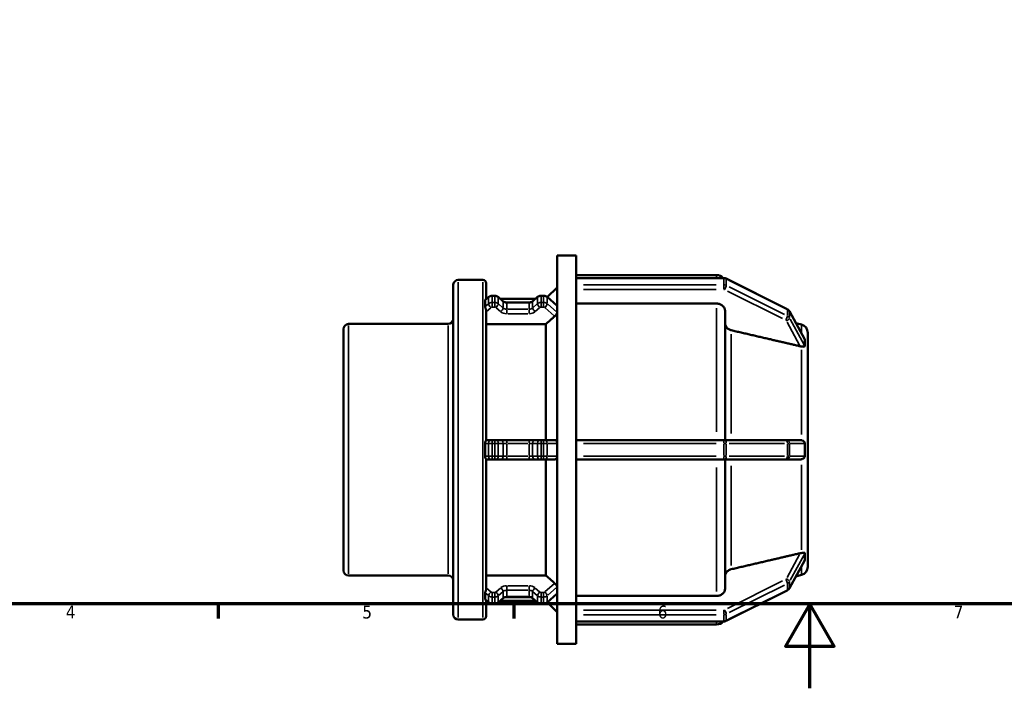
# Model space of a CAD drawing. Header units: millimetres. Extents: x 0 to 903, y 0 to 594.
# Tile 2 of 9: x 233 to 467, y 0 to 158. Entities that reach past the tile are written whole.
import ezdxf

# ---------------------------------------------------------------- set-up
doc = ezdxf.new("R2010")
doc.units = ezdxf.units.MM
for name, color, linetype, lineweight in [('Border (ANSI)', 7, 'Continuous', 70), ('Visible (ANSI)', 7, 'Continuous', 50), ('Visible Narrow (ANSI)', 7, 'Continuous', 35)]:
    doc.layers.add(name, color=color, linetype=linetype, lineweight=lineweight)
doc.styles.add('Note Text (ANSI)', font='tahoma.ttf')

# ---------------------------------------------------------------- blocks, each defined once
blk = doc.blocks.new('Borders Default Border')
at = {"layer": 'Border (ANSI)'}
for p, q in [((280.33, 20), (280.33, 16.55)), ((350.42, 20), (350.42, 16.55))]:
    blk.add_line(p, q, dxfattribs=at)
at = {"layer": 'Border (ANSI)', "flags": 128}
for points in [[(20, 20), (20, 574), (821, 574), (821, 20), (20, 20)], [(420.5, 0), (420.5, 20), (414.73, 10), (426.27, 10), (420.5, 20)]]:
    blk.add_lwpolyline(points, dxfattribs=at)
at = {"layer": 'Border (ANSI)', "char_height": 3.05, "attachment_point": 7, "style": 'Note Text (ANSI)'}
for s, insert in [('4', (244.23, 16.55)), ('5', (314.48, 16.49)), ('6', (384.49, 16.49)), ('7', (454.6, 16.55))]:
    blk.add_mtext(s, dxfattribs=dict(at, insert=insert))

msp = doc.modelspace()

# ---------------------------------------------------------------- linework, layer by layer
at = {"layer": 'Visible (ANSI)'}
for p, q in [((360.63, 10.529), (360.63, 102.529)), ((360.63, 102.529), (365.13, 102.529)), ((365.13, 97.201), (365.13, 102.529)), ((337.23, 96.768), (343.03, 96.768)), ((343.83, 95.968), (343.83, 92.206)), ((365.13, 97.929), (398.428, 97.929)), ((365.13, 97.223), (400.106, 97.223)), ((365.13, 97.116), (365.13, 97.201)), ((365.13, 96.366), (365.13, 97.116)), ((365.13, 95.616), (365.13, 96.366)), ((400.664, 97.092), (415.162, 89.843)), ((336.03, 17.489), (336.03, 95.568)), ((358.312, 92.679), (360.63, 94.997)), ((365.13, 95.475), (365.13, 95.616)), ((365.13, 58.254), (365.13, 95.475)), ((343.617, 92.021), (344.44, 92.734)), ((343.83, 92.297), (343.936, 92.297)), ((345.247, 93.031), (345.857, 93.031)), ((346.664, 92.734), (347.801, 91.75)), ((347.169, 92.297), (355.52, 92.297)), ((348.692, 91.438), (353.997, 91.438)), ((354.888, 91.75), (356.025, 92.734)), ((356.832, 93.031), (357.442, 93.031)), ((358.248, 92.734), (360.609, 90.69)), ((398.428, 91.177), (365.13, 91.177)), ((343.83, 89.489), (343.83, 58.806)), ((400.428, 89.442), (400.428, 58.829)), ((415.669, 89.357), (419.301, 82.669)), ((311.23, 86.336), (334.83, 86.336)), ((418.548, 86.174), (417.202, 86.534)), ((310.03, 27.922), (310.03, 85.136)), ((357.93, 86.291), (343.83, 86.291)), ((357.93, 58.829), (357.93, 86.291)), ((420.03, 84.242), (420.03, 81.679)), ((420.027, 81.684), (420.03, 81.679)), ((420.03, 81.679), (420.03, 80.529)), ((420.03, 79.379), (420.027, 79.384)), ((420.028, 79.376), (420.03, 79.379)), ((420.03, 80.529), (420.03, 79.379)), ((420.03, 79.379), (420.03, 58.829)), ((344.964, 58.829), (343.83, 58.829)), ((344.964, 58.829), (345.247, 58.829)), ((345.857, 58.829), (345.247, 58.829)), ((345.857, 58.829), (346.14, 58.829)), ((347.277, 58.829), (346.14, 58.829)), ((348.692, 58.829), (347.277, 58.829)), ((353.997, 58.829), (348.692, 58.829)), ((355.412, 58.829), (353.997, 58.829)), ((356.549, 58.829), (355.412, 58.829)), ((356.549, 58.829), (356.832, 58.829)), ((357.442, 58.829), (356.832, 58.829)), ((357.442, 58.829), (357.725, 58.829)), ((360.099, 58.829), (357.725, 58.829)), ((400.106, 58.829), (365.13, 58.829)), ((400.106, 58.829), (400.306, 58.829)), ((414.804, 58.829), (400.306, 58.829)), ((414.804, 58.829), (414.966, 58.829)), ((418.241, 58.829), (414.966, 58.829)), ((420.027, 58.829), (420.03, 58.829)), ((420.03, 58.829), (420.03, 56.529)), ((365.13, 58.029), (365.13, 58.254)), ((365.13, 56.529), (365.13, 58.029)), ((365.13, 55.029), (365.13, 56.529)), ((420.03, 56.529), (420.03, 54.229)), ((343.83, 54.251), (343.83, 23.569)), ((343.83, 54.229), (344.964, 54.229)), ((345.247, 54.229), (344.964, 54.229)), ((345.247, 54.229), (345.857, 54.229)), ((346.14, 54.229), (345.857, 54.229)), ((346.14, 54.229), (347.277, 54.229)), ((347.277, 54.229), (348.692, 54.229)), ((348.692, 54.229), (353.997, 54.229)), ((353.997, 54.229), (355.412, 54.229)), ((355.412, 54.229), (356.549, 54.229)), ((356.832, 54.229), (356.549, 54.229)), ((356.832, 54.229), (357.442, 54.229)), ((357.725, 54.229), (357.442, 54.229)), ((357.725, 54.229), (360.099, 54.229)), ((357.93, 26.767), (357.93, 54.229)), ((365.13, 54.804), (365.13, 55.029)), ((365.13, 17.582), (365.13, 54.804)), ((365.13, 54.229), (400.106, 54.229)), ((400.306, 54.229), (400.106, 54.229)), ((400.306, 54.229), (414.804, 54.229)), ((400.428, 54.229), (400.428, 23.616)), ((414.966, 54.229), (414.804, 54.229)), ((414.966, 54.229), (418.241, 54.229)), ((420.03, 54.229), (420.027, 54.229)), ((420.03, 54.229), (420.03, 33.679)), ((420.027, 33.674), (420.03, 33.679)), ((420.03, 33.679), (420.028, 33.682)), ((420.03, 33.679), (420.03, 32.529)), ((419.301, 30.388), (415.669, 23.7)), ((420.03, 31.379), (420.027, 31.374)), ((420.03, 32.529), (420.03, 31.379)), ((420.03, 31.379), (420.03, 28.816)), ((311.23, 26.722), (334.83, 26.722)), ((343.83, 26.767), (357.93, 26.767)), ((418.548, 26.884), (417.202, 26.523)), ((344.44, 20.323), (343.617, 21.036)), ((347.801, 21.308), (346.664, 20.323)), ((353.997, 21.62), (348.692, 21.62)), ((356.025, 20.323), (354.888, 21.308)), ((360.609, 22.368), (358.248, 20.323)), ((365.13, 21.881), (398.428, 21.881)), ((415.162, 23.214), (400.664, 15.965)), ((343.83, 20.852), (343.83, 17.089)), ((343.83, 20.76), (343.936, 20.76)), ((345.857, 20.026), (345.247, 20.026)), ((347.169, 20.76), (355.52, 20.76)), ((357.442, 20.026), (356.832, 20.026)), ((358.312, 20.378), (360.63, 18.06)), ((365.13, 17.442), (365.13, 17.582)), ((365.13, 16.692), (365.13, 17.442)), ((365.13, 15.942), (365.13, 16.692)), ((337.23, 16.289), (343.03, 16.289)), ((365.13, 15.857), (365.13, 15.942)), ((365.13, 10.529), (365.13, 15.857)), ((400.106, 15.834), (365.13, 15.834)), ((365.13, 15.129), (398.428, 15.129)), ((360.63, 10.529), (365.13, 10.529))]:
    msp.add_line(p, q, dxfattribs=at)
for centre, radius, start, end in [((337.23, 95.568), 1.2, 90, 180), ((343.03, 95.968), 0.8, 0, 90), ((398.428, 95.929), 2, 40.32888, 90), ((311.23, 85.136), 1.2, 90, 180), ((334.83, 87.536), 1.2, 270, 0), ((418.03, 84.242), 2, 0, 75), ((418.03, 28.816), 2, 285, 0), ((311.23, 27.922), 1.2, 180, 270), ((334.83, 25.522), 1.2, 0, 90), ((337.23, 17.489), 1.2, 180, 270), ((343.03, 17.089), 0.8, 270, 0), ((398.428, 17.129), 2, 270, 319.67112)]:
    msp.add_arc(centre, radius, start, end, dxfattribs=at)
for points, knots in [([(400.664, 97.092), (400.629, 97.11), (400.593, 97.126), (400.521, 97.154), (400.484, 97.166), (400.41, 97.187), (400.372, 97.195), (400.297, 97.209), (400.259, 97.214), (400.183, 97.221), (400.145, 97.223), (400.106, 97.223)], [1.04719755, 1.04719755, 1.04719755, 1.04719755, 1.15191731, 1.15191731, 1.25663706, 1.25663706, 1.36135682, 1.36135682, 1.46607657, 1.46607657, 1.57079633, 1.57079633, 1.57079633, 1.57079633]), ([(343.581, 91.912), (343.581, 91.918), (343.581, 91.924), (343.581, 91.93), (343.582, 91.94), (343.583, 91.949), (343.589, 91.986), (343.601, 92.007), (343.617, 92.021)], [-0.003864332, -0.003864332, -0.003864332, -0.003864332, 0, 0, 0, 0.00662633, 0.00662633, 0.027283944, 0.027283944, 0.027283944, 0.027283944]), ([(343.581, 90.412), (343.591, 90.676), (343.596, 90.93), (343.596, 91.418), (343.591, 91.665), (343.581, 91.912)], [1.69101742, 1.69101742, 1.69101742, 1.69101742, 1.83729066, 1.83729066, 1.9835639, 1.9835639, 1.9835639, 1.9835639]), ([(345.247, 93.031), (345.19, 93.031), (345.133, 93.027), (345.019, 93.012), (344.962, 93), (344.851, 92.969), (344.796, 92.949), (344.689, 92.902), (344.636, 92.874), (344.535, 92.81), (344.487, 92.774), (344.44, 92.734)], [1.57079633, 1.57079633, 1.57079633, 1.57079633, 1.72787596, 1.72787596, 1.88495559, 1.88495559, 2.04203522, 2.04203522, 2.19911486, 2.19911486, 2.35619449, 2.35619449, 2.35619449, 2.35619449]), ([(346.664, 92.734), (346.618, 92.774), (346.569, 92.81), (346.468, 92.874), (346.416, 92.902), (346.308, 92.949), (346.253, 92.969), (346.142, 93), (346.086, 93.012), (345.972, 93.027), (345.915, 93.031), (345.857, 93.031)], [0.78539816, 0.78539816, 0.78539816, 0.78539816, 0.9424778, 0.9424778, 1.09955743, 1.09955743, 1.25663706, 1.25663706, 1.41371669, 1.41371669, 1.57079633, 1.57079633, 1.57079633, 1.57079633]), ([(348.692, 91.438), (348.623, 91.438), (348.555, 91.442), (348.42, 91.461), (348.354, 91.475), (348.226, 91.51), (348.165, 91.533), (348.048, 91.584), (347.993, 91.613), (347.891, 91.678), (347.844, 91.713), (347.801, 91.75)], [1.57079633, 1.57079633, 1.57079633, 1.57079633, 1.72787596, 1.72787596, 1.88495559, 1.88495559, 2.04203522, 2.04203522, 2.19911486, 2.19911486, 2.35619449, 2.35619449, 2.35619449, 2.35619449]), ([(354.888, 91.75), (354.845, 91.713), (354.798, 91.678), (354.696, 91.613), (354.641, 91.584), (354.524, 91.533), (354.463, 91.51), (354.335, 91.475), (354.269, 91.461), (354.134, 91.442), (354.066, 91.438), (353.997, 91.438)], [0.78539816, 0.78539816, 0.78539816, 0.78539816, 0.9424778, 0.9424778, 1.09955743, 1.09955743, 1.25663706, 1.25663706, 1.41371669, 1.41371669, 1.57079633, 1.57079633, 1.57079633, 1.57079633]), ([(356.832, 93.031), (356.774, 93.031), (356.717, 93.027), (356.603, 93.012), (356.547, 93), (356.436, 92.969), (356.381, 92.949), (356.273, 92.902), (356.221, 92.874), (356.12, 92.81), (356.071, 92.774), (356.025, 92.734)], [1.57079633, 1.57079633, 1.57079633, 1.57079633, 1.72787596, 1.72787596, 1.88495559, 1.88495559, 2.04203522, 2.04203522, 2.19911486, 2.19911486, 2.35619449, 2.35619449, 2.35619449, 2.35619449]), ([(358.248, 92.734), (358.202, 92.774), (358.154, 92.81), (358.052, 92.874), (358, 92.902), (357.893, 92.949), (357.838, 92.969), (357.726, 93), (357.67, 93.012), (357.556, 93.027), (357.499, 93.031), (357.442, 93.031)], [0.78539816, 0.78539816, 0.78539816, 0.78539816, 0.9424778, 0.9424778, 1.09955743, 1.09955743, 1.25663706, 1.25663706, 1.41371669, 1.41371669, 1.57079633, 1.57079633, 1.57079633, 1.57079633]), ([(400.428, 89.442), (400.428, 89.656), (400.37, 89.908), (400.181, 90.304), (400.016, 90.518), (399.667, 90.82), (399.421, 90.963), (398.965, 91.127), (398.675, 91.177), (398.428, 91.177)], [-0.29643508, -0.29643508, -0.29643508, -0.29643508, -0.22222306, -0.22222306, -0.14807942, -0.14807942, -0.07401044, -0.07401044, 0, 0, 0, 0]), ([(343.83, 89.489), (343.83, 89.511), (343.829, 89.533), (343.82, 89.633), (343.803, 89.71), (343.753, 89.873), (343.72, 89.954), (343.657, 90.108), (343.629, 90.178), (343.593, 90.296), (343.583, 90.344), (343.582, 90.386), (343.581, 90.395), (343.581, 90.404), (343.581, 90.412)], [-0.10828541, -0.10828541, -0.10828541, -0.10828541, -0.10120917, -0.10120917, -0.07702055, -0.07702055, -0.05019423, -0.05019423, -0.02285773, -0.02285773, 0, 0, 0, 0.00487401, 0.00487401, 0.00487401, 0.00487401]), ([(360.63, 88.958), (360.623, 88.929), (360.613, 88.898), (360.573, 88.788), (360.529, 88.702), (360.428, 88.538), (360.364, 88.451), (360.231, 88.297), (360.164, 88.229), (360.099, 88.173)], [0.37844973, 0.37844973, 0.37844973, 0.37844973, 0.39093735, 0.39093735, 0.42138504, 0.42138504, 0.45182464, 0.45182464, 0.47885674, 0.47885674, 0.47885674, 0.47885674]), ([(415.669, 89.357), (415.645, 89.401), (415.619, 89.443), (415.562, 89.522), (415.531, 89.559), (415.465, 89.629), (415.43, 89.662), (415.358, 89.722), (415.32, 89.75), (415.243, 89.8), (415.203, 89.823), (415.162, 89.843)], [0.43962712, 0.43962712, 0.43962712, 0.43962712, 0.56114121, 0.56114121, 0.68265529, 0.68265529, 0.80416938, 0.80416938, 0.92568347, 0.92568347, 1.04719755, 1.04719755, 1.04719755, 1.04719755]), ([(401.91, 84.845), (401.824, 84.866), (401.74, 84.891), (401.435, 85), (401.189, 85.143), (400.84, 85.446), (400.675, 85.66), (400.486, 86.055), (400.428, 86.308), (400.428, 86.522)], [0.64204752, 0.64204752, 0.64204752, 0.64204752, 0.66698762, 0.66698762, 0.74106981, 0.74106981, 0.81525014, 0.81525014, 0.88950203, 0.88950203, 0.88950203, 0.88950203]), ([(419.301, 82.669), (419.306, 82.66), (419.311, 82.651), (419.328, 82.614), (419.335, 82.589), (419.336, 82.565), (419.336, 82.561), (419.335, 82.558)], [-0.220401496, -0.220401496, -0.220401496, -0.220401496, -0.214859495, -0.214859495, -0.197439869, -0.197439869, -0.194289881, -0.194289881, -0.194289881, -0.194289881]), ([(419.335, 82.558), (419.315, 82.339), (419.305, 82.101), (419.305, 81.863), (419.305, 81.625), (419.315, 81.354), (419.335, 81.058)], [1.8544467, 1.8544467, 1.8544467, 1.8544467, 1.99701763, 1.99701763, 1.99701763, 2.13958856, 2.13958856, 2.13958856, 2.13958856]), ([(418.548, 80.996), (418.454, 81.004), (418.358, 81.02), (418.267, 81.04), (418.258, 81.042), (418.249, 81.044), (418.241, 81.046)], [0.531860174, 0.531860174, 0.531860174, 0.531860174, 0.559986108, 0.559986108, 0.559986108, 0.562714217, 0.562714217, 0.562714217, 0.562714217]), ([(419.335, 81.058), (419.336, 81.053), (419.336, 81.047), (419.335, 81.017), (419.325, 80.998), (419.283, 80.962), (419.238, 80.954), (419.098, 80.947), (418.966, 80.959), (418.722, 80.981), (418.637, 80.988), (418.548, 80.996)], [-0.19283982, -0.19283982, -0.19283982, -0.19283982, -0.18931923, -0.18931923, -0.1707889, -0.1707889, -0.13852683, -0.13852683, -0.0809878, -0.0809878, -0.05282172, -0.05282172, -0.05282172, -0.05282172]), ([(343.581, 58.029), (343.581, 58.042), (343.581, 58.055), (343.581, 58.067), (343.583, 58.166), (343.598, 58.263), (343.646, 58.436), (343.676, 58.511), (343.737, 58.635), (343.766, 58.683), (343.812, 58.761), (343.827, 58.786), (343.83, 58.804), (343.83, 58.805), (343.83, 58.806)], [-0.003867, -0.003867, -0.003867, -0.003867, 0, 0, 0, 0.02966607, 0.02966607, 0.05706231, 0.05706231, 0.08199214, 0.08199214, 0.10851765, 0.10851765, 0.11082926, 0.11082926, 0.11082926, 0.11082926]), ([(360.099, 58.829), (360.164, 58.829), (360.231, 58.812), (360.364, 58.742), (360.428, 58.683), (360.529, 58.545), (360.573, 58.456), (360.613, 58.318), (360.623, 58.276), (360.63, 58.234)], [0.0034075, 0.0034075, 0.0034075, 0.0034075, 0.0304396, 0.0304396, 0.06087919, 0.06087919, 0.09132689, 0.09132689, 0.10381451, 0.10381451, 0.10381451, 0.10381451]), ([(418.241, 58.829), (418.249, 58.829), (418.258, 58.829), (418.267, 58.829), (418.358, 58.827), (418.454, 58.815), (418.548, 58.791)], [0.557257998, 0.557257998, 0.557257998, 0.557257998, 0.559986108, 0.559986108, 0.559986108, 0.588112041, 0.588112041, 0.588112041, 0.588112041]), ([(418.548, 58.791), (418.596, 58.778), (418.644, 58.763), (418.855, 58.682), (418.994, 58.593), (419.167, 58.435), (419.224, 58.366), (419.289, 58.252), (419.31, 58.205), (419.333, 58.113), (419.337, 58.071), (419.335, 58.029)], [-0.33520412, -0.33520412, -0.33520412, -0.33520412, -0.32053246, -0.32053246, -0.26874635, -0.26874635, -0.23421255, -0.23421255, -0.21316669, -0.21316669, -0.19621081, -0.19621081, -0.19621081, -0.19621081]), ([(343.581, 55.029), (343.591, 55.539), (343.596, 56.041), (343.596, 57.016), (343.591, 57.518), (343.581, 58.029)], [1.69101742, 1.69101742, 1.69101742, 1.69101742, 1.83729066, 1.83729066, 1.9835639, 1.9835639, 1.9835639, 1.9835639]), ([(419.335, 58.029), (419.315, 57.514), (419.305, 57.004), (419.305, 56.529), (419.305, 56.054), (419.315, 55.544), (419.335, 55.029)], [-0.14257093, -0.14257093, -0.14257093, -0.14257093, 0, 0, 0, 0.14257093, 0.14257093, 0.14257093, 0.14257093]), ([(343.83, 54.251), (343.83, 54.263), (343.821, 54.281), (343.785, 54.342), (343.757, 54.387), (343.692, 54.511), (343.657, 54.59), (343.603, 54.769), (343.584, 54.871), (343.582, 54.98), (343.581, 54.996), (343.581, 55.013), (343.581, 55.029)], [-0.11474314, -0.11474314, -0.11474314, -0.11474314, -0.09209531, -0.09209531, -0.06431194, -0.06431194, -0.03272166, -0.03272166, 0, 0, 0, 0.00488023, 0.00488023, 0.00488023, 0.00488023]), ([(360.63, 54.824), (360.623, 54.781), (360.613, 54.74), (360.573, 54.601), (360.529, 54.513), (360.428, 54.374), (360.364, 54.316), (360.231, 54.245), (360.164, 54.229), (360.099, 54.229)], [0.37844973, 0.37844973, 0.37844973, 0.37844973, 0.39093735, 0.39093735, 0.42138504, 0.42138504, 0.45182464, 0.45182464, 0.47885674, 0.47885674, 0.47885674, 0.47885674]), ([(418.548, 54.267), (418.454, 54.243), (418.358, 54.231), (418.267, 54.229), (418.258, 54.229), (418.249, 54.229), (418.241, 54.229)], [0.531860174, 0.531860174, 0.531860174, 0.531860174, 0.559986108, 0.559986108, 0.559986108, 0.562714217, 0.562714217, 0.562714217, 0.562714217]), ([(419.335, 55.029), (419.336, 55.012), (419.336, 54.996), (419.331, 54.929), (419.319, 54.881), (419.272, 54.765), (419.229, 54.701), (419.09, 54.539), (418.957, 54.435), (418.715, 54.319), (418.633, 54.289), (418.548, 54.267)], [-0.19708256, -0.19708256, -0.19708256, -0.19708256, -0.19040298, -0.19040298, -0.17046078, -0.17046078, -0.1395704, -0.1395704, -0.08055666, -0.08055666, -0.05315313, -0.05315313, -0.05315313, -0.05315313]), ([(418.241, 32.011), (418.249, 32.014), (418.258, 32.016), (418.267, 32.018), (418.358, 32.038), (418.454, 32.053), (418.548, 32.061)], [0.557257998, 0.557257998, 0.557257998, 0.557257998, 0.559986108, 0.559986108, 0.559986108, 0.588112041, 0.588112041, 0.588112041, 0.588112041]), ([(418.548, 32.061), (418.593, 32.065), (418.637, 32.069), (418.847, 32.088), (418.987, 32.101), (419.161, 32.108), (419.217, 32.107), (419.283, 32.091), (419.305, 32.081), (419.331, 32.049), (419.337, 32.03), (419.336, 32.003), (419.336, 32.002), (419.335, 32)], [-0.3436428, -0.3436428, -0.3436428, -0.3436428, -0.32937153, -0.32937153, -0.27437857, -0.27437857, -0.23880386, -0.23880386, -0.21650447, -0.21650447, -0.19781389, -0.19781389, -0.19651848, -0.19651848, -0.19651848, -0.19651848]), ([(419.335, 30.5), (419.336, 30.496), (419.336, 30.491), (419.334, 30.463), (419.325, 30.435), (419.307, 30.399), (419.304, 30.394), (419.301, 30.388)], [-0.194581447, -0.194581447, -0.194581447, -0.194581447, -0.190607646, -0.190607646, -0.171769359, -0.171769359, -0.168763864, -0.168763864, -0.168763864, -0.168763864]), ([(419.335, 32), (419.315, 31.704), (419.305, 31.432), (419.305, 31.194), (419.305, 30.957), (419.315, 30.719), (419.335, 30.5)], [-0.14257093, -0.14257093, -0.14257093, -0.14257093, 0, 0, 0, 0.14257093, 0.14257093, 0.14257093, 0.14257093]), ([(400.428, 26.535), (400.428, 26.75), (400.486, 27.002), (400.675, 27.398), (400.84, 27.612), (401.189, 27.915), (401.435, 28.057), (401.74, 28.167), (401.824, 28.192), (401.91, 28.212)], [0.29648154, 0.29648154, 0.29648154, 0.29648154, 0.37073344, 0.37073344, 0.44491377, 0.44491377, 0.51899596, 0.51899596, 0.54393606, 0.54393606, 0.54393606, 0.54393606]), ([(343.581, 22.646), (343.581, 22.652), (343.581, 22.659), (343.581, 22.666), (343.582, 22.679), (343.583, 22.692), (343.591, 22.753), (343.605, 22.806), (343.651, 22.936), (343.685, 23.015), (343.749, 23.18), (343.779, 23.26), (343.819, 23.421), (343.83, 23.495), (343.83, 23.569)], [-0.00386573, -0.00386573, -0.00386573, -0.00386573, 0, 0, 0, 0.00695243, 0.00695243, 0.03070207, 0.03070207, 0.06004973, 0.06004973, 0.08645941, 0.08645941, 0.11040273, 0.11040273, 0.11040273, 0.11040273]), ([(360.099, 24.884), (360.164, 24.828), (360.231, 24.761), (360.364, 24.607), (360.428, 24.519), (360.529, 24.356), (360.573, 24.269), (360.613, 24.159), (360.623, 24.128), (360.63, 24.099)], [0.0034075, 0.0034075, 0.0034075, 0.0034075, 0.0304396, 0.0304396, 0.06087919, 0.06087919, 0.09132689, 0.09132689, 0.10381451, 0.10381451, 0.10381451, 0.10381451]), ([(398.428, 21.881), (398.675, 21.881), (398.965, 21.931), (399.421, 22.094), (399.667, 22.237), (400.016, 22.54), (400.181, 22.753), (400.37, 23.149), (400.428, 23.401), (400.428, 23.616)], [0, 0, 0, 0, 0.07401044, 0.07401044, 0.14807942, 0.14807942, 0.22222306, 0.22222306, 0.29643508, 0.29643508, 0.29643508, 0.29643508]), ([(415.162, 23.214), (415.203, 23.235), (415.243, 23.257), (415.32, 23.308), (415.358, 23.336), (415.43, 23.396), (415.465, 23.429), (415.531, 23.499), (415.562, 23.536), (415.619, 23.615), (415.645, 23.657), (415.669, 23.7)], [5.23598776, 5.23598776, 5.23598776, 5.23598776, 5.35750184, 5.35750184, 5.47901593, 5.47901593, 5.60053001, 5.60053001, 5.7220441, 5.7220441, 5.84355819, 5.84355819, 5.84355819, 5.84355819]), ([(343.581, 21.146), (343.591, 21.392), (343.596, 21.64), (343.596, 22.127), (343.591, 22.382), (343.581, 22.646)], [1.69101742, 1.69101742, 1.69101742, 1.69101742, 1.83729066, 1.83729066, 1.9835639, 1.9835639, 1.9835639, 1.9835639]), ([(343.617, 21.036), (343.615, 21.038), (343.613, 21.04), (343.594, 21.061), (343.583, 21.088), (343.582, 21.123), (343.581, 21.13), (343.581, 21.138), (343.581, 21.146)], [-0.026215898, -0.026215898, -0.026215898, -0.026215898, -0.023493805, -0.023493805, 0, 0, 0, 0.00487329, 0.00487329, 0.00487329, 0.00487329]), ([(347.801, 21.308), (347.844, 21.345), (347.891, 21.38), (347.993, 21.444), (348.048, 21.474), (348.165, 21.525), (348.226, 21.547), (348.354, 21.583), (348.42, 21.597), (348.555, 21.615), (348.623, 21.62), (348.692, 21.62)], [3.92699082, 3.92699082, 3.92699082, 3.92699082, 4.08407045, 4.08407045, 4.24115008, 4.24115008, 4.39822972, 4.39822972, 4.55530935, 4.55530935, 4.71238898, 4.71238898, 4.71238898, 4.71238898]), ([(353.997, 21.62), (354.066, 21.62), (354.134, 21.615), (354.269, 21.597), (354.335, 21.583), (354.463, 21.547), (354.524, 21.525), (354.641, 21.474), (354.696, 21.444), (354.798, 21.38), (354.845, 21.345), (354.888, 21.308)], [4.71238898, 4.71238898, 4.71238898, 4.71238898, 4.86946861, 4.86946861, 5.02654825, 5.02654825, 5.18362788, 5.18362788, 5.34070751, 5.34070751, 5.49778714, 5.49778714, 5.49778714, 5.49778714]), ([(344.44, 20.323), (344.487, 20.283), (344.535, 20.247), (344.636, 20.184), (344.689, 20.156), (344.796, 20.109), (344.851, 20.089), (344.962, 20.058), (345.019, 20.046), (345.133, 20.03), (345.19, 20.026), (345.247, 20.026)], [3.92699082, 3.92699082, 3.92699082, 3.92699082, 4.08407045, 4.08407045, 4.24115008, 4.24115008, 4.39822972, 4.39822972, 4.55530935, 4.55530935, 4.71238898, 4.71238898, 4.71238898, 4.71238898]), ([(345.857, 20.026), (345.915, 20.026), (345.972, 20.03), (346.086, 20.046), (346.142, 20.058), (346.253, 20.089), (346.308, 20.109), (346.416, 20.156), (346.468, 20.184), (346.569, 20.247), (346.618, 20.283), (346.664, 20.323)], [4.71238898, 4.71238898, 4.71238898, 4.71238898, 4.86946861, 4.86946861, 5.02654825, 5.02654825, 5.18362788, 5.18362788, 5.34070751, 5.34070751, 5.49778714, 5.49778714, 5.49778714, 5.49778714]), ([(356.025, 20.323), (356.071, 20.283), (356.12, 20.247), (356.221, 20.184), (356.273, 20.156), (356.381, 20.109), (356.436, 20.089), (356.547, 20.058), (356.603, 20.046), (356.717, 20.03), (356.774, 20.026), (356.832, 20.026)], [3.92699082, 3.92699082, 3.92699082, 3.92699082, 4.08407045, 4.08407045, 4.24115008, 4.24115008, 4.39822972, 4.39822972, 4.55530935, 4.55530935, 4.71238898, 4.71238898, 4.71238898, 4.71238898]), ([(357.442, 20.026), (357.499, 20.026), (357.556, 20.03), (357.67, 20.046), (357.726, 20.058), (357.838, 20.089), (357.893, 20.109), (358, 20.156), (358.052, 20.184), (358.154, 20.247), (358.202, 20.283), (358.248, 20.323)], [4.71238898, 4.71238898, 4.71238898, 4.71238898, 4.86946861, 4.86946861, 5.02654825, 5.02654825, 5.18362788, 5.18362788, 5.34070751, 5.34070751, 5.49778714, 5.49778714, 5.49778714, 5.49778714]), ([(400.106, 15.834), (400.145, 15.834), (400.183, 15.836), (400.259, 15.843), (400.297, 15.848), (400.372, 15.862), (400.41, 15.871), (400.484, 15.892), (400.521, 15.904), (400.593, 15.932), (400.629, 15.948), (400.664, 15.965)], [4.71238898, 4.71238898, 4.71238898, 4.71238898, 4.81710874, 4.81710874, 4.92182849, 4.92182849, 5.02654825, 5.02654825, 5.131268, 5.131268, 5.23598776, 5.23598776, 5.23598776, 5.23598776])]:
    msp.add_open_spline(points, degree=3, knots=knots, dxfattribs=at)
for points in [[(360.609, 90.69), (360.618, 90.683), (360.625, 90.674), (360.63, 90.663)], [(420.03, 80.529), (420.03, 80.893), (420.031, 81.286), (420.027, 81.684)], [(420.027, 79.384), (420.031, 79.768), (420.03, 80.165), (420.03, 80.529)], [(420.028, 79.376), (420.028, 79.379), (420.028, 79.381), (420.027, 79.384)], [(420.03, 56.529), (420.03, 57.257), (420.031, 58.047), (420.027, 58.829)], [(420.027, 54.229), (420.031, 55.011), (420.03, 55.801), (420.03, 56.529)], [(420.027, 33.674), (420.028, 33.677), (420.028, 33.679), (420.028, 33.682)], [(420.03, 32.529), (420.03, 32.893), (420.031, 33.29), (420.027, 33.674)], [(420.027, 31.374), (420.031, 31.772), (420.03, 32.165), (420.03, 32.529)], [(360.63, 22.394), (360.625, 22.384), (360.618, 22.375), (360.609, 22.368)]]:
    msp.add_open_spline(points, degree=3, dxfattribs=at)
for points, weights in [([(360.099, 88.173), (358.983, 87.204), (357.93, 86.291)], [1.00020529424, 1.00053774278, 1]), ([(418.241, 81.046), (410.638, 82.816), (401.91, 84.845)], [1.00009605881, 1.00241854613, 1]), ([(401.91, 28.212), (410.638, 30.242), (418.241, 32.011)], [1, 1.00241854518, 1.00009605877]), ([(357.93, 26.767), (358.983, 25.853), (360.099, 24.884)], [1, 1.0005377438, 1.00020529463])]:
    msp.add_rational_spline(points, weights, degree=2, dxfattribs=at)
at = {"layer": 'Visible Narrow (ANSI)'}
for p, q in [((337.23, 96.273), (337.23, 16.785)), ((343.03, 16.785), (343.03, 96.273)), ((366.879, 97.116), (398.358, 97.116)), ((398.428, 97.292), (398.428, 97.927)), ((400.106, 97.223), (400.106, 97.126)), ((400.106, 97.041), (400.106, 95.691)), ((400.706, 95.552), (400.706, 96.902)), ((401.431, 96.614), (414.479, 90.09)), ((398.358, 95.616), (366.879, 95.616)), ((366.879, 94.523), (398.358, 94.523)), ((400.106, 94.579), (400.106, 95.582)), ((401.031, 94.114), (414.079, 87.59)), ((414.479, 88.59), (401.431, 95.114)), ((343.622, 91.947), (344.358, 92.584)), ((344.358, 91.084), (343.622, 90.447)), ((344.399, 92.545), (344.399, 91.195)), ((345.247, 93.031), (345.247, 92.934)), ((345.247, 91.499), (345.247, 92.849)), ((345.247, 90.387), (345.247, 91.39)), ((345.278, 92.924), (345.827, 92.924)), ((345.827, 91.424), (345.278, 91.424)), ((345.857, 93.031), (345.857, 92.934)), ((345.857, 92.849), (345.857, 91.499)), ((345.857, 90.387), (345.857, 91.39)), ((346.706, 91.195), (346.706, 92.545)), ((346.763, 92.57), (347.786, 91.684)), ((347.786, 90.184), (346.763, 91.07)), ((347.843, 91.56), (347.843, 90.21)), ((348.692, 91.437), (348.692, 91.341)), ((348.692, 89.905), (348.692, 91.255)), ((348.957, 91.33), (353.732, 91.33)), ((353.997, 91.437), (353.997, 91.341)), ((353.997, 91.255), (353.997, 89.905)), ((354.846, 90.21), (354.846, 91.56)), ((354.903, 91.684), (355.926, 92.57)), ((355.926, 91.07), (354.903, 90.184)), ((355.983, 92.545), (355.983, 91.195)), ((356.832, 93.031), (356.832, 92.934)), ((356.832, 91.499), (356.832, 92.849)), ((356.832, 90.387), (356.832, 91.39)), ((356.862, 92.924), (357.411, 92.924)), ((357.411, 91.424), (356.862, 91.424)), ((357.442, 93.031), (357.442, 92.934)), ((357.442, 92.849), (357.442, 91.499)), ((357.442, 90.387), (357.442, 91.39)), ((358.29, 91.195), (358.29, 92.545)), ((358.407, 92.518), (360.513, 90.695)), ((360.513, 89.195), (358.407, 91.018)), ((343.887, 89.296), (344.907, 90.181)), ((345.278, 90.331), (345.827, 90.331)), ((346.197, 90.18), (347.22, 89.294)), ((348.692, 88.793), (348.692, 89.797)), ((353.732, 89.83), (348.957, 89.83)), ((348.957, 88.738), (353.732, 88.738)), ((353.997, 88.793), (353.997, 89.797)), ((355.468, 89.294), (356.492, 90.18)), ((356.862, 90.331), (357.411, 90.331)), ((357.843, 90.127), (359.98, 88.276)), ((398.428, 60.76), (398.428, 90.079)), ((415.204, 89.653), (415.204, 88.303)), ((415.69, 87.845), (415.69, 89.195)), ((415.872, 88.935), (419.153, 82.893)), ((415.13, 86.774), (418.077, 81.348)), ((419.153, 81.393), (415.872, 87.435)), ((311.23, 85.969), (311.23, 27.089)), ((334.83, 27.089), (334.83, 85.969)), ((418.548, 84.261), (418.548, 86.168)), ((401.91, 83.949), (401.91, 60.378)), ((418.548, 60.11), (418.548, 80.223)), ((345.247, 58.826), (345.247, 58.092)), ((345.857, 58.826), (345.857, 58.092)), ((348.692, 58.826), (348.692, 58.092)), ((353.997, 58.826), (353.997, 58.092)), ((356.832, 58.826), (356.832, 58.092)), ((357.442, 58.826), (357.442, 58.092)), ((400.106, 58.826), (400.106, 58.092)), ((343.622, 58.029), (344.358, 58.029)), ((344.399, 57.879), (344.399, 55.179)), ((345.2, 58.029), (344.432, 58.029)), ((345.247, 55.179), (345.247, 57.879)), ((345.278, 58.029), (345.827, 58.029)), ((345.857, 57.879), (345.857, 55.179)), ((346.672, 58.029), (345.905, 58.029)), ((346.706, 55.179), (346.706, 57.879)), ((346.763, 58.029), (347.786, 58.029)), ((347.843, 57.879), (347.843, 55.179)), ((347.877, 58.029), (348.644, 58.029)), ((348.692, 55.179), (348.692, 57.879)), ((348.957, 58.029), (353.732, 58.029)), ((353.997, 57.879), (353.997, 55.179)), ((354.045, 58.029), (354.812, 58.029)), ((354.846, 55.179), (354.846, 57.879)), ((354.903, 58.029), (355.926, 58.029)), ((355.983, 57.879), (355.983, 55.179)), ((356.784, 58.029), (356.017, 58.029)), ((356.832, 55.179), (356.832, 57.879)), ((356.862, 58.029), (357.411, 58.029)), ((357.442, 57.879), (357.442, 55.179)), ((358.256, 58.029), (357.489, 58.029)), ((358.29, 55.179), (358.29, 57.879)), ((358.407, 58.029), (360.513, 58.029)), ((366.879, 58.029), (398.358, 58.029)), ((400.106, 57.879), (400.106, 55.179)), ((400.679, 58.029), (400.138, 58.029)), ((400.706, 55.179), (400.706, 57.879)), ((401.431, 58.029), (414.479, 58.029)), ((415.204, 57.879), (415.204, 55.179)), ((415.674, 58.029), (415.235, 58.029)), ((415.69, 55.179), (415.69, 57.879)), ((415.872, 58.029), (419.153, 58.029)), ((344.358, 55.029), (343.622, 55.029)), ((344.432, 55.029), (345.2, 55.029)), ((345.247, 54.231), (345.247, 54.966)), ((345.827, 55.029), (345.278, 55.029)), ((345.857, 54.231), (345.857, 54.966)), ((345.905, 55.029), (346.672, 55.029)), ((347.786, 55.029), (346.763, 55.029)), ((348.644, 55.029), (347.877, 55.029)), ((348.692, 54.231), (348.692, 54.966)), ((353.732, 55.029), (348.957, 55.029)), ((353.997, 54.231), (353.997, 54.966)), ((354.812, 55.029), (354.045, 55.029)), ((355.926, 55.029), (354.903, 55.029)), ((356.017, 55.029), (356.784, 55.029)), ((356.832, 54.231), (356.832, 54.966)), ((357.411, 55.029), (356.862, 55.029)), ((357.442, 54.231), (357.442, 54.966)), ((357.489, 55.029), (358.256, 55.029)), ((360.513, 55.029), (358.407, 55.029)), ((398.358, 55.029), (366.879, 55.029)), ((400.106, 54.231), (400.106, 54.966)), ((400.138, 55.029), (400.679, 55.029)), ((414.479, 55.029), (401.431, 55.029)), ((415.235, 55.029), (415.674, 55.029)), ((419.153, 55.029), (415.872, 55.029)), ((398.428, 22.979), (398.428, 52.297)), ((401.91, 52.68), (401.91, 29.108)), ((418.548, 32.834), (418.548, 52.948)), ((418.077, 31.71), (415.13, 26.284)), ((415.872, 25.623), (419.153, 31.664)), ((419.153, 30.164), (415.872, 24.123)), ((418.548, 26.889), (418.548, 28.797)), ((344.907, 22.877), (343.887, 23.761)), ((347.22, 23.763), (346.197, 22.877)), ((348.692, 24.264), (348.692, 23.261)), ((353.732, 24.32), (348.957, 24.32)), ((353.997, 24.264), (353.997, 23.261)), ((356.492, 22.877), (355.468, 23.763)), ((359.98, 24.781), (357.843, 22.931)), ((358.407, 22.039), (360.513, 23.863)), ((414.079, 25.467), (401.031, 18.943)), ((401.431, 17.943), (414.479, 24.467)), ((415.204, 24.755), (415.204, 23.405)), ((415.69, 23.862), (415.69, 25.212)), ((343.622, 22.61), (344.358, 21.973)), ((344.358, 20.473), (343.622, 21.11)), ((344.399, 21.863), (344.399, 20.513)), ((345.247, 22.671), (345.247, 21.667)), ((345.247, 20.209), (345.247, 21.559)), ((345.827, 22.726), (345.278, 22.726)), ((345.278, 21.634), (345.827, 21.634)), ((345.857, 22.671), (345.857, 21.667)), ((345.857, 21.559), (345.857, 20.209)), ((346.706, 20.513), (346.706, 21.863)), ((346.763, 21.987), (347.786, 22.874)), ((347.786, 21.374), (346.763, 20.487)), ((347.843, 22.848), (347.843, 21.498)), ((348.692, 21.802), (348.692, 23.152)), ((348.692, 21.62), (348.692, 21.717)), ((348.957, 23.227), (353.732, 23.227)), ((353.732, 21.727), (348.957, 21.727)), ((353.997, 23.152), (353.997, 21.802)), ((353.997, 21.62), (353.997, 21.717)), ((354.846, 21.498), (354.846, 22.848)), ((354.903, 22.874), (355.926, 21.987)), ((355.926, 20.487), (354.903, 21.374)), ((355.983, 21.863), (355.983, 20.513)), ((356.832, 22.671), (356.832, 21.667)), ((356.832, 20.209), (356.832, 21.559)), ((357.411, 22.726), (356.862, 22.726)), ((356.862, 21.634), (357.411, 21.634)), ((357.442, 22.671), (357.442, 21.667)), ((357.442, 21.559), (357.442, 20.209)), ((358.29, 20.513), (358.29, 21.863)), ((360.513, 22.363), (358.407, 20.539)), ((414.479, 22.967), (401.431, 16.443)), ((345.247, 20.027), (345.247, 20.123)), ((345.827, 20.134), (345.278, 20.134)), ((345.857, 20.027), (345.857, 20.123)), ((356.832, 20.027), (356.832, 20.123)), ((357.411, 20.134), (356.862, 20.134)), ((357.442, 20.027), (357.442, 20.123)), ((398.358, 18.534), (366.879, 18.534)), ((366.879, 17.442), (398.358, 17.442)), ((400.106, 18.479), (400.106, 17.475)), ((400.106, 17.367), (400.106, 16.017)), ((400.706, 16.156), (400.706, 17.506)), ((398.358, 15.942), (366.879, 15.942)), ((398.428, 15.131), (398.428, 15.766)), ((400.106, 15.835), (400.106, 15.931))]:
    msp.add_line(p, q, dxfattribs=at)
for centre, major_axis, ratio, start_param, end_param in [((400.106, 96.077), (1.2, 0), 0.8660254, 1.0733775, 1.5446164), ((400.306, 96.377), (0.358, 0.716), 0.25, 5.8427201, 6.2600029), ((400.106, 94.177), (0.4, 0), 0.8660254, 1.0733775, 1.5446164), ((400.106, 94.577), (-1.2, 0), 0.8660254, 4.2149701, 4.686209), ((400.306, 94.877), (-0.358, -0.716), 0.25, 1.1856885, 2.5994052), ((344.964, 92.13), (-0.524, 0.605), 0.3535534, 0.0193798, 0.3682169), ((344.964, 90.63), (-0.524, 0.605), 0.3535534, 0.4661365, 1.8798532), ((345.247, 91.885), (1.2, 0), 0.8660254, 1.6100662, 2.3169246), ((345.247, 90.385), (-1.2, 0), 0.8660254, 4.7516589, 5.4585172), ((345.857, 91.885), (1.2, 0), 0.8660254, 0.8246681, 1.5315264), ((345.857, 90.385), (-1.2, 0), 0.8660254, 3.9662607, 4.6731191), ((346.14, 90.63), (0.524, 0.605), 0.3535534, 4.4033321, 5.8170488), ((346.14, 92.13), (0.524, 0.605), 0.3535534, 5.9149685, 6.2638055), ((347.277, 91.145), (0.524, 0.605), 0.3535534, 5.9149685, 6.2638055), ((348.692, 92.37), (1.2, 0), 0.8660254, 3.9662607, 4.6731191), ((353.997, 92.37), (1.2, 0), 0.8660254, 4.7516589, 5.4585172), ((355.412, 91.145), (-0.524, 0.605), 0.3535534, 0.0193798, 0.3682169), ((356.549, 92.13), (-0.524, 0.605), 0.3535534, 0.0193798, 0.3682169), ((356.549, 90.63), (-0.524, 0.605), 0.3535534, 0.4661365, 1.8798532), ((356.832, 91.885), (1.2, 0), 0.8660254, 1.6100662, 2.3169246), ((356.832, 90.385), (-1.2, 0), 0.8660254, 4.7516589, 5.4585172), ((357.442, 91.885), (1.2, 0), 0.8660254, 0.8246681, 1.5315264), ((357.442, 90.385), (-1.2, 0), 0.8660254, 3.9662607, 4.6731191), ((357.725, 90.63), (0.524, 0.605), 0.3535534, 4.4033321, 5.8170488), ((357.725, 92.13), (0.524, 0.605), 0.3535534, 5.9149685, 6.2638055), ((345.247, 89.985), (0.4, 0), 0.8660254, 1.6100662, 2.3169246), ((345.857, 89.985), (0.4, 0), 0.8660254, 0.8246681, 1.5315264), ((347.277, 89.645), (0.524, 0.605), 0.3535534, 4.4033321, 5.8170488), ((348.692, 90.47), (2, 0), 0.8660254, 3.9662607, 4.6731191), ((348.692, 90.87), (-1.2, 0), 0.8660254, 0.8246681, 1.5315264), ((353.997, 90.87), (-1.2, 0), 0.8660254, 1.6100662, 2.3169246), ((353.997, 90.47), (2, 0), 0.8660254, 4.7516589, 5.4585172), ((355.412, 89.645), (-0.524, 0.605), 0.3535534, 0.4661365, 1.8798532), ((356.832, 89.985), (0.4, 0), 0.8660254, 1.6100662, 2.3169246), ((357.442, 89.985), (0.4, 0), 0.8660254, 0.8246681, 1.5315264), ((414.804, 89.128), (0.358, 0.716), 0.25, 5.8427201, 6.2600029), ((414.604, 88.828), (1.2, 0), 0.8660254, 0.4700056, 1.016819), ((414.966, 88.975), (0.703, 0.382), 0.4524552, 6.0542849, 6.2711379), ((414.604, 86.928), (0.4, 0), 0.8660254, 0.4700056, 1.016819), ((414.804, 87.628), (-0.358, -0.716), 0.25, 1.1856885, 2.5994052), ((414.966, 87.475), (0.703, 0.382), 0.4524552, 4.549981, 5.9636977), ((414.604, 87.328), (-1.2, 0), 0.8660254, 3.6115983, 4.1584117), ((344.964, 58.029), (0, 0.8), 0.7071068, 0.0785398, 1.4922565), ((346.14, 58.029), (0, 0.8), 0.7071068, 4.7909288, 6.2046455), ((347.277, 58.029), (0, 0.8), 0.7071068, 4.7909288, 6.2046455), ((355.412, 58.029), (0, 0.8), 0.7071068, 0.0785398, 1.4922565), ((356.549, 58.029), (0, 0.8), 0.7071068, 0.0785398, 1.4922565), ((357.725, 58.029), (0, 0.8), 0.7071068, 4.7909288, 6.2046455), ((400.306, 58.029), (0, 0.8), 0.5, 4.7909288, 6.2046455), ((414.804, 58.029), (0, 0.8), 0.5, 4.7909288, 6.2046455), ((414.966, 58.029), (0, 0.8), 0.9049104, 4.7909288, 6.2046455), ((344.964, 55.029), (0, -0.8), 0.7071068, 4.7909288, 6.2046455), ((346.14, 55.029), (0, -0.8), 0.7071068, 0.0785398, 1.4922565), ((347.277, 55.029), (0, -0.8), 0.7071068, 0.0785398, 1.4922565), ((355.412, 55.029), (0, -0.8), 0.7071068, 4.7909288, 6.2046455), ((356.549, 55.029), (0, -0.8), 0.7071068, 4.7909288, 6.2046455), ((357.725, 55.029), (0, -0.8), 0.7071068, 0.0785398, 1.4922565), ((400.306, 55.029), (0, -0.8), 0.5, 0.0785398, 1.4922565), ((414.804, 55.029), (0, -0.8), 0.5, 0.0785398, 1.4922565), ((414.966, 55.029), (0, -0.8), 0.9049104, 0.0785398, 1.4922565), ((414.604, 26.13), (-0.4, 0), 0.8660254, 2.1247736, 2.671587), ((414.804, 25.43), (-0.358, 0.716), 0.25, 3.6837801, 5.0974968), ((414.966, 25.582), (0.703, -0.382), 0.4524552, 0.3194876, 1.7332043), ((347.277, 23.413), (0.524, -0.605), 0.3535534, 0.4661365, 1.8798532), ((348.692, 22.588), (-2, 0), 0.8660254, 4.7516589, 5.4585172), ((353.997, 22.588), (-2, 0), 0.8660254, 3.9662607, 4.6731191), ((355.412, 23.413), (-0.524, -0.605), 0.3535534, 4.4033321, 5.8170488), ((414.604, 25.73), (1.2, 0), 0.8660254, 5.2663663, 5.8131797), ((414.604, 24.23), (-1.2, 0), 0.8660254, 2.1247736, 2.671587), ((414.966, 24.082), (0.703, -0.382), 0.4524552, 0.0120474, 0.2289004), ((344.964, 22.428), (-0.524, -0.605), 0.3535534, 4.4033321, 5.8170488), ((345.247, 22.673), (1.2, 0), 0.8660254, 3.9662607, 4.6731191), ((345.247, 23.073), (-0.4, 0), 0.8660254, 0.8246681, 1.5315264), ((345.857, 23.073), (-0.4, 0), 0.8660254, 1.6100662, 2.3169246), ((345.857, 22.673), (1.2, 0), 0.8660254, 4.7516589, 5.4585172), ((346.14, 22.428), (0.524, -0.605), 0.3535534, 0.4661365, 1.8798532), ((347.277, 21.913), (0.524, -0.605), 0.3535534, 0.0193798, 0.3682169), ((348.692, 22.188), (1.2, 0), 0.8660254, 1.6100662, 2.3169246), ((348.692, 20.688), (-1.2, 0), 0.8660254, 4.7516589, 5.4585172), ((353.997, 22.188), (1.2, 0), 0.8660254, 0.8246681, 1.5315264), ((353.997, 20.688), (-1.2, 0), 0.8660254, 3.9662607, 4.6731191), ((355.412, 21.913), (-0.524, -0.605), 0.3535534, 5.9149685, 6.2638055), ((356.549, 22.428), (-0.524, -0.605), 0.3535534, 4.4033321, 5.8170488), ((356.832, 22.673), (1.2, 0), 0.8660254, 3.9662607, 4.6731191), ((356.832, 23.073), (-0.4, 0), 0.8660254, 0.8246681, 1.5315264), ((357.442, 23.073), (-0.4, 0), 0.8660254, 1.6100662, 2.3169246), ((357.442, 22.673), (1.2, 0), 0.8660254, 4.7516589, 5.4585172), ((357.725, 22.428), (0.524, -0.605), 0.3535534, 0.4661365, 1.8798532), ((414.804, 23.93), (0.358, -0.716), 0.25, 0.0231824, 0.4404652), ((344.964, 20.928), (-0.524, -0.605), 0.3535534, 5.9149685, 6.2638055), ((345.247, 21.173), (-1.2, 0), 0.8660254, 0.8246681, 1.5315264), ((345.857, 21.173), (-1.2, 0), 0.8660254, 1.6100662, 2.3169246), ((346.14, 20.928), (0.524, -0.605), 0.3535534, 0.0193798, 0.3682169), ((356.549, 20.928), (-0.524, -0.605), 0.3535534, 5.9149685, 6.2638055), ((356.832, 21.173), (-1.2, 0), 0.8660254, 0.8246681, 1.5315264), ((357.442, 21.173), (-1.2, 0), 0.8660254, 1.6100662, 2.3169246), ((357.725, 20.928), (0.524, -0.605), 0.3535534, 0.0193798, 0.3682169), ((400.106, 18.881), (-0.4, 0), 0.8660254, 1.5969763, 2.0682152), ((400.106, 18.481), (1.2, 0), 0.8660254, 4.7385689, 5.2098078), ((400.306, 18.181), (-0.358, 0.716), 0.25, 3.6837801, 5.0974968), ((400.106, 16.981), (-1.2, 0), 0.8660254, 1.5969763, 2.0682152), ((400.306, 16.681), (0.358, -0.716), 0.25, 0.0231824, 0.4404652)]:
    msp.add_ellipse(centre, major_axis=major_axis, ratio=ratio, start_param=start_param, end_param=end_param, dxfattribs=at)

# ---------------------------------------------------------------- block references
msp.add_blockref('Borders Default Border', (0, 0))

doc.saveas('drawing.dxf')
